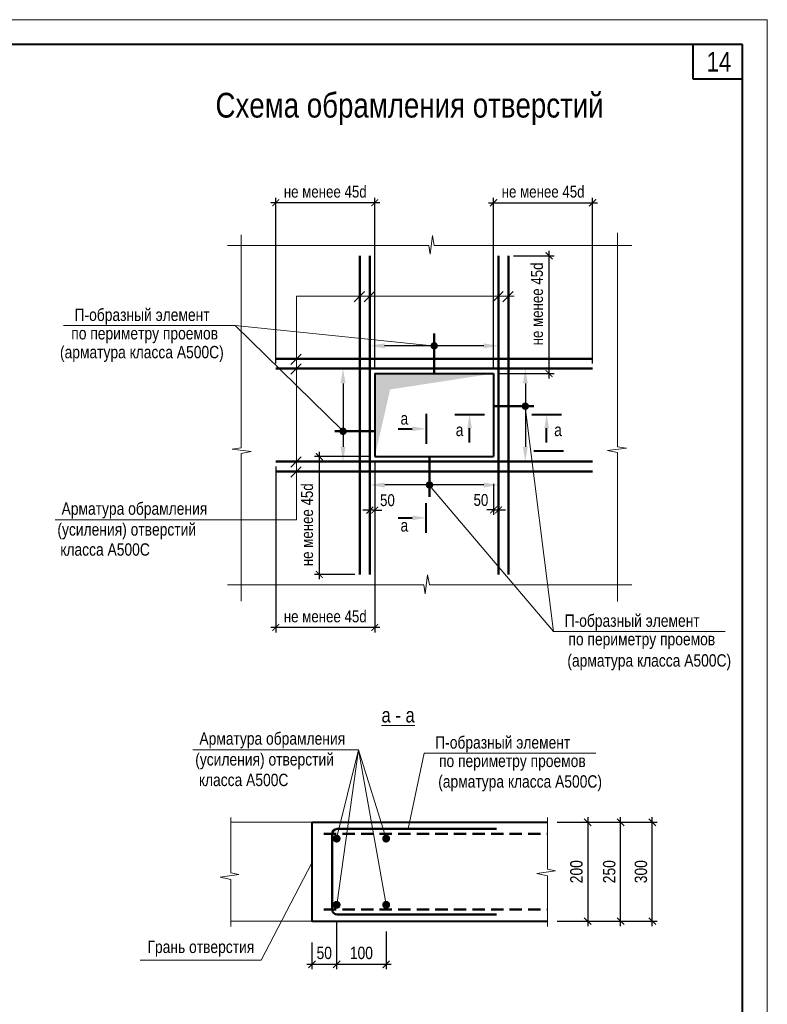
# Model space of a CAD drawing. Header units: millimetres. Extents: x 7861763 to 7919797, y 2044192 to 2085175.
# Tile 7 of 7: x 7903513 to 7918612, y 2065282 to 2085175. Entities that reach past the tile are written whole.
import ezdxf

# ---------------------------------------------------------------- set-up
doc = ezdxf.new("R2010")
doc.units = ezdxf.units.MM
doc.header["$MEASUREMENT"] = 0
doc.linetypes.add('HIDDEN', pattern=[0.375, 0.25, -0.125])
for name, color, linetype, lineweight in [('050_ПЛИТЫ_ПЕРЕКРЫТИЯ', 5, 'Continuous', 50), ('060_АРМАТУРА', 12, 'Continuous', 70), ('300_РАЗМЕРЫ', 7, 'Continuous', 25), ('400_ТЕКСТ', 7, 'Continuous', 20), ('500_СЕЧЕНИЯ', 5, 'Continuous', 40), ('СК-040-С(тены)', 12, 'Continuous', 40), ('СК-060-А(рматура)', 1, 'Continuous', 50), ('СК-200-Р(амка)', 7, 'Continuous', 40), ('СК-210-Р-РАМКА ЛИНИИ ТОНКИЕ', 7, 'Continuous', 15), ('СК-220-Р-РАМКА ТЕКСТ', 7, 'Continuous', 15), ('СК-300-Р(азмеры)', 7, 'Continuous', 20), ('СК-400-Т(екст)', 7, 'Continuous', 20)]:
    doc.layers.add(name, color=color, linetype=linetype, lineweight=lineweight)
doc.styles.add('RD08NT', font='Simplex.shx', dxfattribs={"width": 0.8})
doc.styles.add('RUSS', font='arial.ttf', dxfattribs={"width": 0.8})
doc.styles.get("Standard").update_dxf_attribs({"font": 'arial.ttf', "width": 0.8})
doc.dimstyles.new('10', dxfattribs={"dimtxt": 250, "dimasz": 140, "dimexe": 100, "dimexo": 200, "dimgap": 100, "dimtad": 1, "dimdec": 0, "dimlfac": 0.1, "dimzin": 0, "dimdsep": 46, "dimtxsty": 'RUSS', "dimblk1": 'OBLIQUE', "dimblk2": 'OBLIQUE', "dimsah": 1, "dimcen": 0, "dimdle": 100, "dimclrd": 256, "dimclre": 256, "dimclrt": 256, "dimadec": 0, "dimazin": 0, "dimtfac": 1, "dimtdec": 0, "dimtix": 1, "dimtmove": 2, "dimatfit": 3, "dimldrblk": 'OBLIQUE', "dimfxl": 1, "dimtvp": 0.014, "dimtolj": 1, "dimtzin": 0, "dimarcsym": 0})
doc.dimstyles.new('100', dxfattribs={"dimscale": 0, "dimtxt": 250, "dimasz": 150, "dimexe": 100, "dimexo": 100, "dimgap": 100, "dimtad": 1, "dimdec": 0, "dimzin": 0, "dimdsep": 46, "dimtxsty": 'RUSS', "dimblk": 'ARCHTICK', "dimcen": 0.096, "dimdle": 100, "dimclrd": 7, "dimclre": 7, "dimclrt": 256, "dimadec": 0, "dimazin": 0, "dimtfac": 1, "dimtdec": 0, "dimtmove": 2, "dimatfit": 3, "dimldrblk": 'OBLIQUE', "dimfxl": 1, "dimtolj": 1, "dimtzin": 0, "dimarcsym": 0})
doc.dimstyles.new('50', dxfattribs={"dimtxt": 240, "dimasz": 140, "dimexe": 100, "dimexo": 100, "dimgap": 100, "dimtad": 1, "dimdec": 0, "dimlfac": 0.5, "dimzin": 0, "dimdsep": 46, "dimtxsty": 'Standard', "dimblk": 'ARCHTICK', "dimcen": 0.09, "dimdle": 100, "dimclrd": 7, "dimclre": 7, "dimclrt": 7, "dimadec": 0, "dimazin": 0, "dimtfac": 1, "dimtdec": 0, "dimtmove": 2, "dimatfit": 3, "dimldrblk": 'ARCHTICK', "dimfxl": 1, "dimtfill": 1, "dimtolj": 1, "dimtzin": 0, "dimarcsym": 0})
doc.dimstyles.new('50$0', dxfattribs={"dimscale": 50, "dimtxt": 2.5, "dimasz": 2, "dimexe": 1, "dimexo": 0, "dimgap": 1, "dimtad": 3, "dimdec": 0, "dimzin": 12, "dimdsep": 46, "dimtxsty": 'RD08NT', "dimblk1": 'OBLIQUE', "dimblk2": 'OBLIQUE', "dimsah": 1, "dimcen": 0.09, "dimdle": 1, "dimclrd": 8, "dimclre": 8, "dimclrt": 256, "dimaunit": 1, "dimadec": 5, "dimazin": 0, "dimtfac": 1, "dimtdec": 0, "dimtix": 1, "dimtmove": 2, "dimatfit": 3, "dimldrblk": 'OBLIQUE', "dimfxl": 1, "dimtolj": 1, "dimtzin": 0, "dimarcsym": 0})

# ---------------------------------------------------------------- blocks, each defined once
blk = doc.blocks.new('*D80')
at = {"layer": '400_ТЕКСТ', "color": 7, "lineweight": -2, "transparency": 16777216}
blk.add_line((7910043, 2077826), (7910043, 2076547), dxfattribs=at)
at = {"layer": '400_ТЕКСТ', "color": 7, "transparency": 16777216}
for points in [[(7909993, 2077826), (7910093, 2077826), (7910043, 2078126)], [(7909993, 2076547), (7910093, 2076547), (7910043, 2076247)]]:
    blk.add_solid(points, dxfattribs=at)
at = {"layer": 'Defpoints', "color": 0, "transparency": 16777216}
for p in [(7910043, 2078126), (7910043, 2076247), (7910043, 2076247)]:
    blk.add_point(p, dxfattribs=at)
blk = doc.blocks.new('_OBLIQUE')
at = {"color": 0, "linetype": 'ByBlock'}
blk.add_line((-0.5, -0.5), (0.5, 0.5), dxfattribs=at)
blk = doc.blocks.new('_ArchTick')
at = {"color": 0, "linetype": 'ByBlock', "const_width": 0.15}
blk.add_lwpolyline([(-0.5, -0.5), (0.5, 0.5)], dxfattribs=at)
blk = doc.blocks.new('*D81')
at = {"layer": '300_РАЗМЕРЫ', "color": 7, "lineweight": -2, "transparency": 16777216}
for p, q in [((7910584, 2075793), (7910584, 2075166)), ((7910684, 2075793), (7910684, 2075166)), ((7910584, 2075266), (7910444, 2075266)), ((7910684, 2075266), (7910824, 2075266))]:
    blk.add_line(p, q, dxfattribs=at)
at = {"layer": 'Defpoints', "color": 0, "transparency": 16777216}
for p in [(7910584, 2075893), (7910684, 2075893), (7910584, 2075266)]:
    blk.add_point(p, dxfattribs=at)
at = {"layer": '300_РАЗМЕРЫ', "color": 7, "transparency": 16777216, "insert": (7910940, 2075466), "char_height": 240, "attachment_point": 5, "style": 'RUSS', "bg_fill": 3, "box_fill_scale": 1.25, "bg_fill_color": 256, "bg_fill_true_color": 13158600, "bg_fill_transparency": 0}
blk.add_mtext('\\A1;50', dxfattribs=at)
at = {"layer": '300_РАЗМЕРЫ', "color": 7, "lineweight": -2, "transparency": 16777216}
blk.add_line((7910684, 2075266), (7910584, 2075266), dxfattribs=at)
at = {"layer": '300_РАЗМЕРЫ', "color": 7, "lineweight": -2, "transparency": 16777216, "xscale": 140, "yscale": 140, "zscale": 140}
blk.add_blockref('_ArchTick', (7910584, 2075266), dxfattribs=at)
at = {"layer": '300_РАЗМЕРЫ', "color": 7, "lineweight": -2, "transparency": 16777216, "xscale": 140, "yscale": 140, "zscale": 140, "rotation": 180}
blk.add_blockref('_ArchTick', (7910684, 2075266), dxfattribs=at)
blk = doc.blocks.new('*D82')
at = {"layer": '300_РАЗМЕРЫ', "color": 7, "lineweight": -2, "transparency": 16777216}
for p, q in [((7913084, 2075798), (7913084, 2075170)), ((7913184, 2075798), (7913184, 2075170)), ((7913084, 2075270), (7912944, 2075270)), ((7913184, 2075270), (7913324, 2075270))]:
    blk.add_line(p, q, dxfattribs=at)
at = {"layer": 'Defpoints', "color": 0, "transparency": 16777216}
for p in [(7913084, 2075898), (7913184, 2075898), (7913184, 2075270)]:
    blk.add_point(p, dxfattribs=at)
at = {"layer": '300_РАЗМЕРЫ', "color": 7, "transparency": 16777216, "insert": (7912828, 2075470), "char_height": 240, "attachment_point": 5, "style": 'RUSS', "bg_fill": 3, "box_fill_scale": 1.25, "bg_fill_color": 256, "bg_fill_true_color": 13158600, "bg_fill_transparency": 0}
blk.add_mtext('\\A1;50', dxfattribs=at)
at = {"layer": '300_РАЗМЕРЫ', "color": 7, "lineweight": -2, "transparency": 16777216}
blk.add_line((7913084, 2075270), (7913184, 2075270), dxfattribs=at)
at = {"layer": '300_РАЗМЕРЫ', "color": 7, "lineweight": -2, "transparency": 16777216, "xscale": 140, "yscale": 140, "zscale": 140}
blk.add_blockref('_ArchTick', (7913084, 2075270), dxfattribs=at)
at = {"layer": '300_РАЗМЕРЫ', "color": 7, "lineweight": -2, "transparency": 16777216, "xscale": 140, "yscale": 140, "zscale": 140, "rotation": 180}
blk.add_blockref('_ArchTick', (7913184, 2075270), dxfattribs=at)
blk = doc.blocks.new('*D83')
at = {"layer": '400_ТЕКСТ', "color": 7, "lineweight": -2, "transparency": 16777216}
blk.add_line((7913725, 2077826), (7913725, 2076547), dxfattribs=at)
at = {"layer": '400_ТЕКСТ', "color": 7, "transparency": 16777216}
for points in [[(7913675, 2077826), (7913775, 2077826), (7913725, 2078126)], [(7913675, 2076547), (7913775, 2076547), (7913725, 2076247)]]:
    blk.add_solid(points, dxfattribs=at)
at = {"layer": 'Defpoints', "color": 0, "transparency": 16777216}
for p in [(7913725, 2078126), (7913725, 2076247), (7913725, 2076247)]:
    blk.add_point(p, dxfattribs=at)
blk = doc.blocks.new('*D84')
at = {"layer": '400_ТЕКСТ', "color": 7, "lineweight": -2, "transparency": 16777216}
blk.add_line((7912884, 2078586), (7910882, 2078586), dxfattribs=at)
at = {"layer": '400_ТЕКСТ', "color": 7, "transparency": 16777216}
for points in [[(7910882, 2078636), (7910882, 2078536), (7910582, 2078586)], [(7912884, 2078636), (7912884, 2078536), (7913184, 2078586)]]:
    blk.add_solid(points, dxfattribs=at)
at = {"layer": 'Defpoints', "color": 0, "transparency": 16777216}
for p in [(7910582, 2078586), (7910582, 2078586), (7913184, 2078586)]:
    blk.add_point(p, dxfattribs=at)
blk = doc.blocks.new('*D85')
at = {"layer": '400_ТЕКСТ', "color": 7, "lineweight": -2, "transparency": 16777216}
blk.add_line((7912884, 2075774), (7910884, 2075774), dxfattribs=at)
at = {"layer": '400_ТЕКСТ', "color": 7, "transparency": 16777216}
for points in [[(7910884, 2075824), (7910884, 2075724), (7910584, 2075774)], [(7912884, 2075824), (7912884, 2075724), (7913184, 2075774)]]:
    blk.add_solid(points, dxfattribs=at)
at = {"layer": 'Defpoints', "color": 0, "transparency": 16777216}
for p in [(7910584, 2075774), (7910584, 2075774), (7913184, 2075774)]:
    blk.add_point(p, dxfattribs=at)
blk = doc.blocks.new('*D86')
at = {"layer": '300_РАЗМЕРЫ', "color": 7, "lineweight": -2, "transparency": 16777216}
for p, q in [((7914205, 2077926), (7914205, 2080505)), ((7913484, 2080405), (7914305, 2080405)), ((7913184, 2078026), (7914305, 2078026))]:
    blk.add_line(p, q, dxfattribs=at)
at = {"layer": 'Defpoints', "color": 0, "transparency": 16777216}
for p in [(7913384, 2080405), (7914205, 2080405), (7913084, 2078026)]:
    blk.add_point(p, dxfattribs=at)
at = {"layer": '300_РАЗМЕРЫ', "color": 7, "lineweight": -2, "transparency": 16777216, "xscale": 140, "yscale": 140, "zscale": 140}
for p, rotation in [((7914205, 2080405), 90), ((7914205, 2078026), 270)]:
    blk.add_blockref('_ArchTick', p, dxfattribs=dict(at, rotation=rotation))
at = {"layer": '300_РАЗМЕРЫ', "color": 7, "transparency": 16777216, "insert": (7913962, 2079432), "char_height": 240, "attachment_point": 5, "rotation": 90, "style": 'RUSS'}
blk.add_mtext('\\A1;не менее 45d', dxfattribs=at)
blk = doc.blocks.new('*D90')
at = {"layer": '300_РАЗМЕРЫ', "color": 7, "lineweight": -2, "transparency": 16777216}
for p, q in [((7912984, 2081477), (7915184, 2081477)), ((7913084, 2078126), (7913084, 2081577)), ((7915084, 2078226), (7915084, 2081577))]:
    blk.add_line(p, q, dxfattribs=at)
at = {"layer": 'Defpoints', "color": 0, "transparency": 16777216}
for p in [(7915084, 2081477), (7915084, 2078126), (7913084, 2078026)]:
    blk.add_point(p, dxfattribs=at)
at = {"layer": '300_РАЗМЕРЫ', "color": 7, "lineweight": -2, "transparency": 16777216, "xscale": 140, "yscale": 140, "zscale": 140, "rotation": 180}
blk.add_blockref('_ArchTick', (7913084, 2081477), dxfattribs=at)
at = {"layer": '300_РАЗМЕРЫ', "color": 7, "lineweight": -2, "transparency": 16777216, "xscale": 140, "yscale": 140, "zscale": 140}
blk.add_blockref('_ArchTick', (7915084, 2081477), dxfattribs=at)
at = {"layer": '300_РАЗМЕРЫ', "color": 7, "transparency": 16777216, "insert": (7914084, 2081699), "char_height": 240, "attachment_point": 5, "style": 'RUSS'}
blk.add_mtext('\\A1;не менее 45d', dxfattribs=at)
blk = doc.blocks.new('*D87')
at = {"layer": '300_РАЗМЕРЫ', "color": 7, "lineweight": -2, "transparency": 16777216}
for p, q in [((7910584, 2076347), (7909464, 2076347)), ((7909564, 2076447), (7909564, 2073868)), ((7910284, 2073968), (7909464, 2073968))]:
    blk.add_line(p, q, dxfattribs=at)
at = {"layer": 'Defpoints', "color": 0, "transparency": 16777216}
for p in [(7910684, 2076347), (7909564, 2073968), (7910384, 2073968)]:
    blk.add_point(p, dxfattribs=at)
at = {"layer": '300_РАЗМЕРЫ', "color": 7, "lineweight": -2, "transparency": 16777216, "xscale": 140, "yscale": 140, "zscale": 140}
for p, rotation in [((7909564, 2076347), 90), ((7909564, 2073968), 270)]:
    blk.add_blockref('_ArchTick', p, dxfattribs=dict(at, rotation=rotation))
at = {"layer": '300_РАЗМЕРЫ', "color": 7, "transparency": 16777216, "insert": (7909319, 2074971), "char_height": 240, "attachment_point": 5, "rotation": 90, "style": 'RUSS'}
blk.add_mtext('\\A1;не менее 45d', dxfattribs=at)
blk = doc.blocks.new('*D88')
at = {"layer": '300_РАЗМЕРЫ', "color": 7, "lineweight": -2, "transparency": 16777216}
for p, q in [((7908684, 2076147), (7908684, 2072796)), ((7910684, 2076247), (7910684, 2072796)), ((7910784, 2072896), (7908584, 2072896))]:
    blk.add_line(p, q, dxfattribs=at)
at = {"layer": 'Defpoints', "color": 0, "transparency": 16777216}
for p in [(7910684, 2076347), (7908684, 2076247), (7908684, 2072896)]:
    blk.add_point(p, dxfattribs=at)
at = {"layer": '300_РАЗМЕРЫ', "color": 7, "lineweight": -2, "transparency": 16777216, "xscale": 140, "yscale": 140, "zscale": 140, "rotation": 180}
blk.add_blockref('_ArchTick', (7908684, 2072896), dxfattribs=at)
at = {"layer": '300_РАЗМЕРЫ', "color": 7, "lineweight": -2, "transparency": 16777216, "xscale": 140, "yscale": 140, "zscale": 140}
blk.add_blockref('_ArchTick', (7910684, 2072896), dxfattribs=at)
at = {"layer": '300_РАЗМЕРЫ', "color": 7, "transparency": 16777216, "insert": (7909684, 2073118), "char_height": 240, "attachment_point": 5, "style": 'RUSS'}
blk.add_mtext('\\A1;не менее 45d', dxfattribs=at)
blk = doc.blocks.new('*D89')
at = {"layer": '300_РАЗМЕРЫ', "color": 7, "lineweight": -2, "transparency": 16777216}
for p, q in [((7910784, 2081477), (7908584, 2081477)), ((7908684, 2078226), (7908684, 2081577)), ((7910684, 2078126), (7910684, 2081577))]:
    blk.add_line(p, q, dxfattribs=at)
at = {"layer": 'Defpoints', "color": 0, "transparency": 16777216}
for p in [(7908684, 2081477), (7908684, 2078126), (7910684, 2078026)]:
    blk.add_point(p, dxfattribs=at)
at = {"layer": '300_РАЗМЕРЫ', "color": 7, "lineweight": -2, "transparency": 16777216, "xscale": 140, "yscale": 140, "zscale": 140, "rotation": 180}
blk.add_blockref('_ArchTick', (7908684, 2081477), dxfattribs=at)
at = {"layer": '300_РАЗМЕРЫ', "color": 7, "lineweight": -2, "transparency": 16777216, "xscale": 140, "yscale": 140, "zscale": 140}
blk.add_blockref('_ArchTick', (7910684, 2081477), dxfattribs=at)
at = {"layer": '300_РАЗМЕРЫ', "color": 7, "transparency": 16777216, "insert": (7909684, 2081699), "char_height": 240, "attachment_point": 5, "style": 'RUSS'}
blk.add_mtext('\\A1;не менее 45d', dxfattribs=at)
blk = doc.blocks.new('*D91')
at = {"layer": '300_РАЗМЕРЫ', "lineweight": -2, "transparency": 16777216}
for p, q in [((7914598, 2068961), (7915084, 2068961)), ((7914984, 2069061), (7914984, 2066861)), ((7914599, 2066961), (7915084, 2066961))]:
    blk.add_line(p, q, dxfattribs=at)
at = {"layer": 'Defpoints', "color": 0, "transparency": 16777216}
for p in [(7914398, 2068961), (7914399, 2066961), (7914984, 2066961)]:
    blk.add_point(p, dxfattribs=at)
at = {"layer": '300_РАЗМЕРЫ', "lineweight": -2, "transparency": 16777216, "xscale": 140, "yscale": 140, "zscale": 140}
for p, rotation in [((7914984, 2068961), 90), ((7914984, 2066961), 270)]:
    blk.add_blockref('_OBLIQUE', p, dxfattribs=dict(at, rotation=rotation))
at = {"layer": '300_РАЗМЕРЫ', "transparency": 16777216, "insert": (7914757, 2067961), "char_height": 250, "attachment_point": 5, "rotation": 90, "style": 'RUSS'}
blk.add_mtext('\\A1;200', dxfattribs=at)
blk = doc.blocks.new('*D92')
at = {"layer": '300_РАЗМЕРЫ', "lineweight": -2, "transparency": 16777216}
for p, q in [((7909914, 2066969), (7909914, 2065992)), ((7910914, 2066756), (7910914, 2065992)), ((7909814, 2066092), (7911014, 2066092))]:
    blk.add_line(p, q, dxfattribs=at)
at = {"layer": 'Defpoints', "color": 0, "transparency": 16777216}
for p in [(7909914, 2067169), (7910914, 2066956), (7910914, 2066092)]:
    blk.add_point(p, dxfattribs=at)
at = {"layer": '300_РАЗМЕРЫ', "lineweight": -2, "transparency": 16777216, "xscale": 140, "yscale": 140, "zscale": 140, "rotation": 180}
blk.add_blockref('_OBLIQUE', (7909914, 2066092), dxfattribs=at)
at = {"layer": '300_РАЗМЕРЫ', "lineweight": -2, "transparency": 16777216, "xscale": 140, "yscale": 140, "zscale": 140}
blk.add_blockref('_OBLIQUE', (7910914, 2066092), dxfattribs=at)
at = {"layer": '300_РАЗМЕРЫ', "transparency": 16777216, "insert": (7910414, 2066319), "char_height": 250, "attachment_point": 5, "style": 'RUSS'}
blk.add_mtext('\\A1;100', dxfattribs=at)
blk = doc.blocks.new('*D93')
at = {"layer": '300_РАЗМЕРЫ', "lineweight": -2, "transparency": 16777216}
for p, q in [((7909914, 2066969), (7909914, 2065992)), ((7909414, 2066533), (7909414, 2065992)), ((7909314, 2066092), (7910014, 2066092))]:
    blk.add_line(p, q, dxfattribs=at)
at = {"layer": 'Defpoints', "color": 0, "transparency": 16777216}
for p in [(7909914, 2067169), (7909414, 2066733), (7909914, 2066092)]:
    blk.add_point(p, dxfattribs=at)
at = {"layer": '300_РАЗМЕРЫ', "lineweight": -2, "transparency": 16777216, "xscale": 140, "yscale": 140, "zscale": 140, "rotation": 180}
blk.add_blockref('_OBLIQUE', (7909414, 2066092), dxfattribs=at)
at = {"layer": '300_РАЗМЕРЫ', "lineweight": -2, "transparency": 16777216, "xscale": 140, "yscale": 140, "zscale": 140}
blk.add_blockref('_OBLIQUE', (7909914, 2066092), dxfattribs=at)
at = {"layer": '300_РАЗМЕРЫ', "transparency": 16777216, "insert": (7909664, 2066319), "char_height": 250, "attachment_point": 5, "style": 'RUSS'}
blk.add_mtext('\\A1;{\\fArial|b0|i0|c204|p34;50}', dxfattribs=at)
blk = doc.blocks.new('*D94')
at = {"layer": '300_РАЗМЕРЫ', "lineweight": -2, "transparency": 16777216}
for p, q in [((7914370, 2068961), (7915748, 2068961)), ((7915648, 2066861), (7915648, 2069061)), ((7914371, 2066961), (7915748, 2066961))]:
    blk.add_line(p, q, dxfattribs=at)
at = {"layer": 'Defpoints', "color": 0, "transparency": 16777216}
for p in [(7914170, 2068961), (7915648, 2068961), (7914171, 2066961)]:
    blk.add_point(p, dxfattribs=at)
at = {"layer": '300_РАЗМЕРЫ', "lineweight": -2, "transparency": 16777216, "xscale": 140, "yscale": 140, "zscale": 140}
for p, rotation in [((7915648, 2068961), 90), ((7915648, 2066961), 270)]:
    blk.add_blockref('_OBLIQUE', p, dxfattribs=dict(at, rotation=rotation))
at = {"layer": '300_РАЗМЕРЫ', "transparency": 16777216, "insert": (7915420, 2067961), "char_height": 250, "attachment_point": 5, "rotation": 90, "style": 'RUSS'}
blk.add_mtext('\\A1;250', dxfattribs=at)
blk = doc.blocks.new('*D95')
at = {"layer": '300_РАЗМЕРЫ', "lineweight": -2, "transparency": 16777216}
for p, q in [((7915010, 2068961), (7916388, 2068961)), ((7916288, 2066861), (7916288, 2069061)), ((7915011, 2066961), (7916388, 2066961))]:
    blk.add_line(p, q, dxfattribs=at)
at = {"layer": 'Defpoints', "color": 0, "transparency": 16777216}
for p in [(7914810, 2068961), (7916288, 2068961), (7914811, 2066961)]:
    blk.add_point(p, dxfattribs=at)
at = {"layer": '300_РАЗМЕРЫ', "lineweight": -2, "transparency": 16777216, "xscale": 140, "yscale": 140, "zscale": 140}
for p, rotation in [((7916288, 2068961), 90), ((7916288, 2066961), 270)]:
    blk.add_blockref('_OBLIQUE', p, dxfattribs=dict(at, rotation=rotation))
at = {"layer": '300_РАЗМЕРЫ', "transparency": 16777216, "insert": (7916060, 2067961), "char_height": 250, "attachment_point": 5, "rotation": 90, "style": 'RUSS'}
blk.add_mtext('\\A1;300', dxfattribs=at)

msp = doc.modelspace()

# ---------------------------------------------------------------- linework, layer by layer
at = {"layer": '050_ПЛИТЫ_ПЕРЕКРЫТИЯ', "lineweight": 20}
msp.add_line((7913084.3, 2078025.6), (7910684.3, 2078025.6), dxfattribs=at)
at = {"layer": '050_ПЛИТЫ_ПЕРЕКРЫТИЯ', "color": 0, "lineweight": 15}
for p, q in [((7909413.9, 2068960.7), (7907775.6, 2068960.7)), ((7909413.9, 2066960.7), (7907775.6, 2066960.7))]:
    msp.add_line(p, q, dxfattribs=at)
at = {"layer": '050_ПЛИТЫ_ПЕРЕКРЫТИЯ', "color": 0, "lineweight": 13}
for points in [[(7915588.3, 2080865.9), (7915588.3, 2076545.6), (7915766.3, 2076518.3), (7915385.4, 2076471.1), (7915586.6, 2076432.5), (7915586.6, 2073419.8)], [(7915588.3, 2080865.9), (7915588.3, 2080129.5)], [(7907708, 2080613.7), (7911773.2, 2080613.7), (7911800.5, 2080435.6), (7911847.8, 2080816.5), (7911886.4, 2080615.4), (7915878.2, 2080615.4)], [(7907985, 2080825.9), (7907984.8, 2080129.5)], [(7907984.8, 2080539.2), (7907984.8, 2076521.9), (7907806.8, 2076494.6), (7908187.7, 2076447.4), (7907986.5, 2076408.8), (7907986.5, 2073424.1)], [(7907708, 2073755.7), (7911674.7, 2073755.7), (7911702, 2073577.7), (7911749.3, 2073958.6), (7911787.8, 2073757.4), (7915878.2, 2073757.4)]]:
    msp.add_lwpolyline(points, dxfattribs=at)
at = {"layer": '050_ПЛИТЫ_ПЕРЕКРЫТИЯ', "color": 0, "lineweight": 15}
for points in [[(7907775.6, 2066855.9), (7907775.6, 2067806.5), (7907563.1, 2067849), (7907938.7, 2067904.8), (7907774.8, 2067935), (7907774.8, 2069058.5)], [(7914170.9, 2066855.9), (7914170.9, 2067880.4), (7913958.4, 2067922.8), (7914334, 2067978.7), (7914170.1, 2068008.8), (7914170.1, 2069058.5)]]:
    msp.add_lwpolyline(points, dxfattribs=at)
at = {"layer": '060_АРМАТУРА', "color": 7, "const_width": 80}
for points in [[(7909873.9, 2068630, 1), (7909953.9, 2068630, 1)], [(7910873.9, 2068630, 1), (7910953.9, 2068630, 1)], [(7909873.9, 2067291.4, -1), (7909953.9, 2067291.4, -1)], [(7910873.9, 2067291.4, -1), (7910953.9, 2067291.4, -1)]]:
    msp.add_lwpolyline(points, format="xyb", close=True, dxfattribs=at)
at = {"layer": '400_ТЕКСТ'}
for p, q in [((7910269.1, 2079472.9), (7910478.5, 2079683.5)), ((7910469.1, 2079472.9), (7910678.5, 2079683.5)), ((7913069.1, 2079472.9), (7913278.5, 2079683.5)), ((7913269.1, 2079472.9), (7913478.5, 2079683.5)), ((7909103.4, 2079588.7), (7909103.4, 2075070.6)), ((7909103.4, 2079588.7), (7913501.3, 2079588.7)), ((7904397.1, 2078995.6), (7907863.3, 2078995.6)), ((7907863.3, 2078995.6), (7911848.7, 2078583.4)), ((7907863.3, 2078995.6), (7910031.7, 2076875.6)), ((7908988.2, 2078209.8), (7909197.6, 2078420.3)), ((7908989.3, 2078010.9), (7909198.7, 2078221.4)), ((7908988.2, 2076131.5), (7909197.6, 2076342.1)), ((7908989.3, 2075932.6), (7909198.7, 2076143.2)), ((7914294.7, 2072816.1), (7917761, 2072816.1)), ((7910353.3, 2070425.3), (7909913.9, 2068630)), ((7910353.3, 2070425.3), (7909922.4, 2067339.8)), ((7910353.3, 2070425.3), (7910913.9, 2067291.4)), ((7910353.3, 2070425.3), (7910913.9, 2068630)), ((7911680.7, 2070356.2), (7911357.9, 2068823.9)), ((7911680.7, 2070356.2), (7915146.9, 2070356.2)), ((7909410.8, 2068139.1), (7908388.2, 2066176.2)), ((7908388.2, 2066176.2), (7905946.6, 2066176.2))]:
    msp.add_line(p, q, dxfattribs=at)
at = {"layer": '400_ТЕКСТ', "linetype": 'HIDDEN', "const_width": 75, "flags": 128}
for points in [[(7911921.8, 2078585.8, -1), (7911846.8, 2078585.8, -1)], [(7913687.7, 2077366.1, 1), (7913762.7, 2077366.1, 1)], [(7910080.9, 2076859.8, -1), (7910005.9, 2076859.8, -1)], [(7911826.9, 2075774.3, -1), (7911751.9, 2075774.3, -1)]]:
    msp.add_lwpolyline(points, format="xyb", close=True, dxfattribs=at)
at = {"layer": '500_СЕЧЕНИЯ'}
for p, q in [((7911719.4, 2077208.6), (7911719.4, 2076608.6)), ((7912298.5, 2077199.6), (7912898.5, 2077199.6)), ((7913855.6, 2077199.6), (7914455.6, 2077199.6)), ((7911154.8, 2076908.6), (7911439.4, 2076908.6)), ((7912598.5, 2076635), (7912598.5, 2076919.6)), ((7914155.6, 2076635), (7914155.6, 2076919.6)), ((7914498.7, 2076458.2), (7913898.7, 2076458.2)), ((7911719.4, 2074810), (7911719.4, 2075410))]:
    msp.add_line(p, q, dxfattribs=at)
for points in [[(7912551.8, 2076919.6), (7912645.1, 2076919.6), (7912598.5, 2077199.6)], [(7914109, 2076919.6), (7914202.3, 2076919.6), (7914155.6, 2077199.6)], [(7911439.4, 2076955.3), (7911439.4, 2076861.9), (7911719.4, 2076908.6)], [(7911439.4, 2075063.3), (7911439.4, 2075156.6), (7911719.4, 2075110)]]:
    msp.add_solid(points, dxfattribs=at)
at = {"layer": 'СК-040-С(тены)'}
for p, q in [((7910684.3, 2078025.6), (7910684.3, 2076347.3)), ((7910684.3, 2078025.6), (7913084.3, 2078025.6)), ((7913084.3, 2078025.6), (7913084.3, 2076347.3)), ((7910684.3, 2076347.3), (7913084.3, 2076347.3)), ((7909413.9, 2068960.7), (7909413.9, 2066960.7)), ((7909413.9, 2068960.7), (7914170.1, 2068960.7)), ((7909413.9, 2066960.7), (7914170.9, 2066960.7))]:
    msp.add_line(p, q, dxfattribs=at)
at = {"layer": 'СК-060-А(рматура)'}
for p, q in [((7910384.3, 2080404.5), (7910384.3, 2073968.4)), ((7910584.3, 2080404.5), (7910584.3, 2073968.4)), ((7913184.3, 2080404.5), (7913184.3, 2073968.4)), ((7913384.3, 2080404.5), (7913384.3, 2073968.4)), ((7911884.3, 2078025.6), (7911884.3, 2078838.1)), ((7915084.1, 2078325.6), (7908684.5, 2078325.6)), ((7915084.1, 2078125.6), (7908684.5, 2078125.6)), ((7913084.3, 2077366.1), (7913894.3, 2077366.1)), ((7910684.3, 2076859.8), (7909874.3, 2076859.8)), ((7911788.3, 2075534.8), (7911788.3, 2076347.3)), ((7915084.1, 2076247.3), (7908684.5, 2076247.3)), ((7915084.1, 2076047.3), (7908684.5, 2076047.3)), ((7909822.4, 2068723.9), (7909822.4, 2067197.4)), ((7909922.4, 2068823.9), (7913140.2, 2068823.9)), ((7909922.4, 2067097.4), (7913140.2, 2067097.4))]:
    msp.add_line(p, q, dxfattribs=at)
at = {"layer": 'СК-060-А(рматура)', "linetype": 'HIDDEN', "ltscale": 1000}
for p, q in [((7909656.7, 2068724.6), (7914170.1, 2068724.6)), ((7909656.7, 2067196.7), (7914170.9, 2067196.7))]:
    msp.add_line(p, q, dxfattribs=at)
at = {"layer": 'СК-060-А(рматура)'}
for centre, start, end in [((7909922.4, 2068723.9), 90, 180), ((7909922.4, 2067197.4), 180, 270)]:
    msp.add_arc(centre, 100, start, end, dxfattribs=at)
at = {"layer": 'СК-200-Р(амка)'}
for p, q in [((7918111.7, 2084675), (7863763.2, 2084675)), ((7917111.7, 2083975), (7917111.7, 2084675)), ((7918111.7, 2044691.6), (7918111.7, 2084675)), ((7918111.7, 2083975), (7917111.7, 2083975))]:
    msp.add_line(p, q, dxfattribs=at)
at = {"layer": 'СК-210-Р-РАМКА ЛИНИИ ТОНКИЕ'}
for p, q in [((7918611.7, 2085175), (7861763.2, 2085175)), ((7918611.7, 2044191.6), (7918611.7, 2085175))]:
    msp.add_line(p, q, dxfattribs=at)
at = {"layer": 'СК-300-Р(азмеры)'}
for p, q in [((7914294.7, 2072816.1), (7913722.5, 2077352.3)), ((7909103.4, 2075070.6), (7904228.2, 2075070.6)), ((7910353.3, 2070425.3), (7907012.2, 2070425.3))]:
    msp.add_line(p, q, dxfattribs=at)
msp.add_solid([(7913084.3, 2078025.6), (7910684.3, 2078025.6), (7910995.3, 2077704.5), (7910684.3, 2076347.3)], dxfattribs=at)

# ---------------------------------------------------------------- texts
at = {"layer": '400_ТЕКСТ', "style": 'RUSS', "width": 0.8}
for s, height, p in [('П-образный элемент', 250, (7904621.5, 2079087.6)), ('по периметру проемов', 250, (7904555.1, 2078714.1)), ('Арматура обрамления ', 250, (7904358.6, 2075172.4)), ('(усиления) отверстий', 250, (7904274.3, 2074751)), ('П-образный элемент', 250, (7914519.1, 2072908)), ('по периметру проемов', 250, (7914595.3, 2072534.5)), ('%%Uа - а', 300, (7910820.7, 2070976.3)), ('Арматура обрамления ', 250, (7907142.7, 2070527)), ('П-образный элемент', 250, (7911905.1, 2070448.2)), ('(усиления) отверстий', 250, (7907058.3, 2070105.6)), ('по периметру проемов', 250, (7911981.3, 2070074.6)), ('Грань отверстия', 250, (7906093.8, 2066317.7))]:
    msp.add_text(s, height=height, dxfattribs=at).set_placement(p)
at = {"layer": '500_СЕЧЕНИЯ', "style": 'RUSS', "width": 0.8}
for p in [(7911204.5, 2076993.9), (7912319.5, 2076761.9), (7914307.4, 2076761.9), (7911204.5, 2074832.6)]:
    msp.add_text('а', height=250, dxfattribs=at).set_placement(p)
at = {"layer": 'СК-220-Р-РАМКА ТЕКСТ', "color": 7, "insert": (7917634.6, 2084325.6), "char_height": 400, "width": 12275.791, "attachment_point": 5, "style": 'RUSS'}
msp.add_mtext('14', dxfattribs=at)
at = {"layer": 'СК-400-Т(екст)', "style": 'RUSS', "width": 0.8}
msp.add_text('Cхема обрамления отверстий', height=500, dxfattribs=at).set_placement((7907467.4, 2083197.3))
at = {"layer": 'СК-400-Т(екст)', "linetype": 'Continuous', "style": 'RUSS', "width": 0.8}
for s, p in [('(арматура класса А500С)', (7904326.5, 2078333.8)), (' класса А500С', (7904256.3, 2074345.7)), ('(арматура класса А500С)', (7914573.5, 2072104)), (' класса А500С', (7907054.9, 2069690.4)), ('(арматура класса А500С)', (7911965.7, 2069659.2))]:
    msp.add_text(s, height=250, dxfattribs=at).set_placement(p)

# ---------------------------------------------------------------- dimensions: what is measured, and where the dimension line sits
at = {"layer": '300_РАЗМЕРЫ'}
for base, p1, p2, angle, text, dimstyle, override, picture, middle in [((7908684.5, 2081477.1), (7910684.3, 2078025.6), (7908684.5, 2078125.6), 180, 'не менее 45d', '50$0', {"dimscale": 1, "dimtxt": 240, "dimasz": 140, "dimexe": 100, "dimexo": 100, "dimgap": 100, "dimtad": 1, "dimlfac": 0.5, "dimzin": 0, "dimtxsty": 'RUSS', "dimblk": 'ArchTick', "dimsah": 0, "dimdle": 100, "dimclrd": 7, "dimclre": 7, "dimclrt": 7, "dimaunit": 0, "dimadec": 0, "dimtix": 0, "dimldrblk": 'ArchTick'}, '*D89', (7909684.4, 2081699.2)), ((7914984.3, 2066960.7), (7914398, 2068960.7), (7914398.7, 2066960.7), 90, '200', '10', {"dimscale": 1}, '*D91', (7914756.7, 2067960.7))]:
    dim = msp.add_linear_dim(base=base, p1=p1, p2=p2, angle=angle, text=text, dimstyle=dimstyle, override=override, dxfattribs=at)
    dim.commit()
    dim.dimension.update_dxf_attribs({"geometry": picture, "text_midpoint": middle})
for base, p1, p2, text, dimstyle, override, picture, middle in [((7915084.1, 2081477.1), (7913084.3, 2078025.6), (7915084.1, 2078125.6), 'не менее 45d', '50$0', {"dimscale": 1, "dimtxt": 240, "dimasz": 140, "dimexe": 100, "dimexo": 100, "dimgap": 100, "dimtad": 1, "dimlfac": 0.5, "dimzin": 0, "dimtxsty": 'RUSS', "dimblk": 'ArchTick', "dimsah": 0, "dimdle": 100, "dimclrd": 7, "dimclre": 7, "dimclrt": 7, "dimaunit": 0, "dimadec": 0, "dimtix": 0, "dimldrblk": 'ArchTick'}, '*D90', (7914084.2, 2081699.2)), ((7909913.9, 2066091.6), (7909413.9, 2066733.2), (7909913.9, 2067169.3), '{\\fArial|b0|i0|c204|p34;50}', '10', {"dimscale": 1}, '*D93', (7909663.9, 2066319.3)), ((7910913.9, 2066091.6), (7909913.9, 2067169.3), (7910913.9, 2066956.4), '100', '10', {"dimscale": 1}, '*D92', (7910413.9, 2066319.3))]:
    dim = msp.add_linear_dim(base=base, p1=p1, p2=p2, text=text, dimstyle=dimstyle, override=override, dxfattribs=at)
    dim.commit()
    dim.dimension.update_dxf_attribs({"geometry": picture, "text_midpoint": middle})
dim = msp.add_linear_dim(base=(7914204.9, 2080404.5), p1=(7913084.3, 2078025.6), p2=(7913384.3, 2080404.5), angle=90, text='не менее 45d', dimstyle='50$0', override={"dimscale": 1, "dimtxt": 240, "dimasz": 140, "dimexe": 100, "dimexo": 100, "dimgap": 100, "dimtad": 1, "dimlfac": 0.5, "dimzin": 0, "dimtxsty": 'RUSS', "dimblk": 'ArchTick', "dimsah": 0, "dimdle": 100, "dimclrd": 7, "dimclre": 7, "dimclrt": 7, "dimaunit": 0, "dimadec": 0, "dimtix": 0, "dimldrblk": 'ArchTick'}, dxfattribs=at)
dim.commit()
dim.dimension.update_dxf_attribs({"geometry": '*D86', "text_midpoint": (7913961.8, 2079432.2), "dimtype": 160})
for base, p1, p2, text, picture, middle in [((7915647.9, 2068960.7), (7914170.9, 2066960.7), (7914170.1, 2068960.7), '250', '*D94', (7915420.2, 2067960.7)), ((7916288.1, 2068960.7), (7914811.1, 2066960.7), (7914810.4, 2068960.7), '300', '*D95', (7916060.4, 2067960.7))]:
    dim = msp.add_linear_dim(base=base, p1=p1, p2=p2, angle=90, text=text, dimstyle='10', dxfattribs=at)
    dim.commit()
    dim.dimension.update_dxf_attribs({"geometry": picture, "text_midpoint": middle})
at = {"layer": '400_ТЕКСТ'}
dim = msp.add_linear_dim(base=(7910582, 2078585.8), p1=(7913184.3, 2078585.8), p2=(7910582, 2078585.8), text=' ', dimstyle='100', override={"dimscale": 1, "dimasz": 300, "dimexe": 0, "dimexo": 0, "dimsah": 1, "dimdle": 0}, dxfattribs=at)
dim.commit()
dim.dimension.update_dxf_attribs({"geometry": '*D84', "text_midpoint": (7911883.2, 2078585.8)})
for base, p1, p2, picture, middle in [((7910043.4, 2076247.3), (7910043.4, 2078125.6), (7910043.4, 2076247.3), '*D80', (7910043.4, 2077186.5)), ((7913725.2, 2076247.3), (7913725.2, 2078125.6), (7913725.2, 2076247.3), '*D83', (7913725.2, 2077186.5))]:
    dim = msp.add_linear_dim(base=base, p1=p1, p2=p2, angle=90, text=' ', dimstyle='100', override={"dimscale": 1, "dimasz": 300, "dimexe": 0, "dimexo": 0, "dimsah": 1, "dimdle": 0}, dxfattribs=at)
    dim.commit()
    dim.dimension.update_dxf_attribs({"geometry": picture, "text_midpoint": middle})

# ---------------------------------------------------------------- next in the draw order: dimensions: what is measured, and where the dimension line sits
at = {"layer": '300_РАЗМЕРЫ'}
dim = msp.add_linear_dim(base=(7910584.3, 2075265.6), p1=(7910684.3, 2075893), p2=(7910584.3, 2075893), angle=180, text='50', dimstyle='50', override={"dimscale": 1, "dimtxsty": 'RUSS'}, dxfattribs=at)
dim.commit()
dim.dimension.update_dxf_attribs({"geometry": '*D81', "text_midpoint": (7910940.2, 2075465.9), "dimtype": 160})
dim = msp.add_linear_dim(base=(7913184.3, 2075270.2), p1=(7913084.3, 2075897.6), p2=(7913184.3, 2075897.6), text='50', dimstyle='50', override={"dimscale": 1, "dimtxsty": 'RUSS'}, dxfattribs=at)
dim.commit()
dim.dimension.update_dxf_attribs({"geometry": '*D82', "text_midpoint": (7912828.4, 2075470.5), "dimtype": 160})

# ---------------------------------------------------------------- next in the draw order: linework, layer by layer
at = {"layer": '500_СЕЧЕНИЯ'}
msp.add_line((7911154.8, 2075110), (7911439.4, 2075110), dxfattribs=at)
at = {"layer": 'СК-300-Р(азмеры)'}
msp.add_line((7914294.7, 2072816.1), (7911792, 2075765.2), dxfattribs=at)

# ---------------------------------------------------------------- next in the draw order: dimensions: what is measured, and where the dimension line sits
at = {"layer": '300_РАЗМЕРЫ'}
dim = msp.add_linear_dim(base=(7908684.5, 2072895.8), p1=(7910684.3, 2076347.3), p2=(7908684.5, 2076247.3), angle=180, text='не менее 45d', dimstyle='50$0', override={"dimscale": 1, "dimtxt": 240, "dimasz": 140, "dimexe": 100, "dimexo": 100, "dimgap": 100, "dimtad": 1, "dimlfac": 0.5, "dimzin": 0, "dimtxsty": 'RUSS', "dimblk": 'ArchTick', "dimsah": 0, "dimdle": 100, "dimclrd": 7, "dimclre": 7, "dimclrt": 7, "dimaunit": 0, "dimadec": 0, "dimtix": 0, "dimldrblk": 'ArchTick'}, dxfattribs=at)
dim.commit()
dim.dimension.update_dxf_attribs({"geometry": '*D88', "text_midpoint": (7909684.4, 2073117.9)})
dim = msp.add_linear_dim(base=(7909563.7, 2073968.4), p1=(7910684.3, 2076347.3), p2=(7910384.3, 2073968.4), angle=270, text='не менее 45d', dimstyle='50$0', override={"dimscale": 1, "dimtxt": 240, "dimasz": 140, "dimexe": 100, "dimexo": 100, "dimgap": 100, "dimtad": 1, "dimlfac": 0.5, "dimzin": 0, "dimtxsty": 'RUSS', "dimblk": 'ArchTick', "dimsah": 0, "dimdle": 100, "dimclrd": 7, "dimclre": 7, "dimclrt": 7, "dimaunit": 0, "dimadec": 0, "dimtix": 0, "dimldrblk": 'ArchTick'}, dxfattribs=at)
dim.commit()
dim.dimension.update_dxf_attribs({"geometry": '*D87', "text_midpoint": (7909319.4, 2074971), "dimtype": 160})
at = {"layer": '400_ТЕКСТ'}
dim = msp.add_linear_dim(base=(7910584.3, 2075774.3), p1=(7913184.3, 2075774.3), p2=(7910584.3, 2075774.3), text=' ', dimstyle='100', override={"dimscale": 1, "dimasz": 300, "dimexe": 0, "dimexo": 0, "dimsah": 1, "dimdle": 0}, dxfattribs=at)
dim.commit()
dim.dimension.update_dxf_attribs({"geometry": '*D85', "text_midpoint": (7911884.3, 2075774.3)})

doc.saveas('drawing.dxf')
